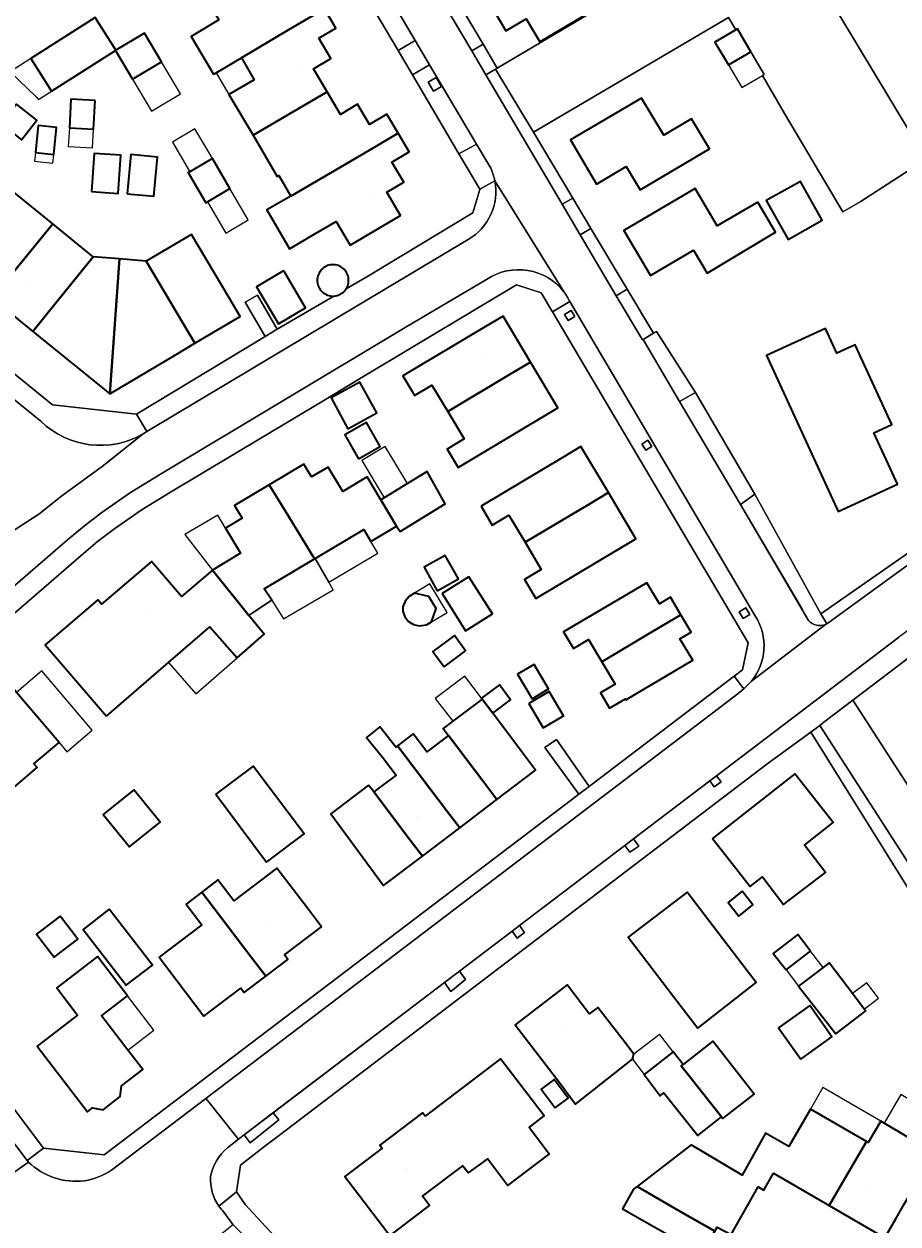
# Model space of a CAD drawing. Header units: metres. Extents: x 200176 to 205485, y 394066 to 399855.
# Tile 133 of 230: x 203538 to 203639, y 397060 to 397198. Entities that reach past the tile are written whole.
import ezdxf
from ezdxf.enums import TextEntityAlignment as Align

# ---------------------------------------------------------------- set-up
doc = ezdxf.new("R2010")
doc.units = ezdxf.units.M
for name, color, linetype, lineweight in [('B-WE-GR-GRAS-GV', 60, 'Continuous', 13), ('B-WE-IE-MEUBILAIR_WEGMEUBILAIR-GV', 7, 'Continuous', 18), ('B-WE-IE-TERREINAFSCHEIDING_KUNSTMATIG_HEKWERK-G', 20, 'IE-TERREINAFSCHEIDING-KUNSTMATIG', 18), ('B-WE-OG-BEBOUWING-GV', 7, 'Continuous', 35), ('B-WE-OG-BEBOUWING-T18', 10, 'Continuous', 18), ('B-WE-OG-BEBOUWING_LUIFEL-GV', 7, 'Continuous', 18), ('B-WE-OG-TERREIN_ERF-GV', 7, 'Continuous', 18), ('B-WE-OG-TERREIN_ONBEGROEID-GV', 7, 'Continuous', 18), ('B-WE-OG-WEG-GV', 7, 'Continuous', 18), ('B-WE-VH-GOOT-G', 170, 'Continuous', 18), ('B-WE-VH-VERHARDING_ASFALT-GV', 252, 'Continuous', 18), ('B-WE-VH-VERHARDING_BETONSTRAATSTEEN-GV', 252, 'Continuous', 18), ('B-WE-VH-VERHARDING_FUNDERING_ZAND-GV', 7, 'Continuous', 18), ('B-WE-VH-VERHARDING_HALFVERHARDING_GRIND-GV', 252, 'Continuous', 18), ('B-WE-VH-VERHARDING_TEGEL-GV', 252, 'Continuous', 18)]:
    doc.layers.add(name, color=color, linetype=linetype, lineweight=lineweight)
doc.styles.add('NLCS-ISO-M20-T18', font='NLCS-ISO.ttf', dxfattribs={"height": 0.036})
doc.linetypes.add('IE-TERREINAFSCHEIDING-KUNSTMATIG', pattern='A,4,[82,NLCS.shx,S=0.75,R=90,X=0,Y=0],4,-2', length=10)

msp = doc.modelspace()

# ---------------------------------------------------------------- linework, layer by layer
at = {"layer": 'B-WE-GR-GRAS-GV', "flags": 128}
for points in [[(203615.021, 397206.317), (203592.644, 397193.072), (203592.461, 397192.952), (203596.821, 397185.689), (203619.237, 397198.889), (203620.079, 397197.45), (203620.261, 397197.558), (203621.803, 397194.949), (203623.345, 397192.341), (203623.141, 397192.22), (203625.69, 397187.865), (203632.37, 397176.558), (203634.38, 397177.694), (203641.954, 397182.594), (203603.849, 397245.92)], [(203603.849, 397245.92), (203641.954, 397182.594), (203646.448, 397186.924), (203649.502, 397187.163), (203655.496, 397190.899), (203655.727, 397190.572), (203667.977, 397173.451), (203670.955, 397175.013), (203698.543, 397189.486), (203705.236, 397193.402), (203704.732, 397194.212), (203703.76, 397195.774), (203692.699, 397213.555)]]:
    msp.add_lwpolyline(points, dxfattribs=at)
at = {"layer": 'B-WE-IE-MEUBILAIR_WEGMEUBILAIR-GV', "flags": 128}
for points in [[(203586.27, 397190.962), (203585.657, 397192), (203584.733, 397191.454), (203585.346, 397190.416)], [(203601.592, 397164.509), (203601.152, 397165.227), (203600.382, 397164.764), (203600.818, 397164.053)], [(203609.951, 397150.301), (203609.271, 397149.847), (203609.725, 397149.151), (203610.41, 397149.597)], [(203620.47, 397130.584), (203620.922, 397129.816), (203621.692, 397130.274), (203621.224, 397131.034)], [(203617.089, 397111.155), (203617.585, 397110.479), (203618.383, 397111.062), (203617.858, 397111.739)], [(203607.325, 397103.739), (203607.888, 397102.972), (203608.95, 397103.674), (203608.339, 397104.51)], [(203595.225, 397094.549), (203594.361, 397093.893), (203594.948, 397093.1), (203595.785, 397093.739)], [(203588.316, 397089.302), (203586.594, 397087.994), (203587.319, 397086.986), (203589.03, 397088.362)], [(203566.894, 397073.031), (203563.579, 397070.516), (203564.272, 397069.585), (203567.566, 397072.207)]]:
    msp.add_lwpolyline(points, close=True, dxfattribs=at)
at = {"layer": 'B-WE-IE-TERREINAFSCHEIDING_KUNSTMATIG_HEKWERK-G', "flags": 128}
msp.add_lwpolyline([(203623.141, 397192.22), (203625.69, 397187.865)], dxfattribs=at)
at = {"layer": 'B-WE-OG-BEBOUWING-GV', "flags": 128}
for points in [[(203598.933, 397207.198), (203590.728, 397202.326), (203593.656, 397197.363), (203595.982, 397198.735), (203597.551, 397196.075), (203609.52, 397203.191), (203607.548, 397206.556), (203604.701, 397204.883), (203601.399, 397202.942)], [(203563.255, 397194.237), (203568.683, 397197.445), (203572.811, 397199.886), (203571.565, 397201.989), (203569.586, 397200.817), (203568.211, 397203.113), (203566.255, 397201.942), (203564.665, 397204.643), (203564.473, 397204.53), (203559.263, 397201.464), (203559.062, 397201.346), (203560.683, 397198.591), (203557.495, 397196.707), (203560.068, 397192.353), (203560.364, 397192.528)], [(203572.938, 397190.213), (203573.126, 397190.322), (203571.564, 397192.977), (203573.54, 397194.154), (203572.149, 397196.49), (203574.128, 397197.662), (203572.811, 397199.886), (203568.683, 397197.445), (203563.255, 397194.237), (203564.724, 397191.731), (203561.83, 397190.048), (203564.596, 397185.369)], [(203548.64, 397195.43), (203546.466, 397198.858), (203539.049, 397194.152), (203541.427, 397190.404), (203548.776, 397195.067), (203548.844, 397195.108)], [(203550.734, 397191.792), (203554.08, 397193.792), (203552.123, 397197.066), (203548.844, 397195.108), (203548.776, 397195.067)], [(203620.079, 397197.45), (203617.683, 397196.034), (203619.224, 397193.425), (203621.803, 397194.949), (203620.261, 397197.558)], [(203573.126, 397190.322), (203572.938, 397190.213), (203564.596, 397185.369), (203567.383, 397180.6), (203567.57, 397180.709), (203568.925, 397178.353), (203577.124, 397183.145), (203581.268, 397185.568), (203579.972, 397187.757), (203577.993, 397186.585), (203576.618, 397188.904), (203574.648, 397187.736)], [(203535.662, 397186.68), (203538.011, 397184.829), (203539.773, 397187.064), (203537.424, 397188.916)], [(203546.448, 397189.348), (203543.675, 397189.505), (203543.489, 397186.205), (203546.262, 397186.048)], [(203604.069, 397179.724), (203607.493, 397181.757), (203609.086, 397179.073), (203617.041, 397183.795), (203614.967, 397187.246), (203611.793, 397185.339), (203609.221, 397189.617), (203601.07, 397184.807)], [(203541.689, 397183.153), (203542.004, 397186.246), (203539.911, 397186.459), (203539.596, 397183.366)], [(203581.268, 397185.568), (203577.124, 397183.145), (203568.925, 397178.353), (203566.171, 397176.769), (203568.78, 397172.305), (203571.693, 397174.008), (203574.156, 397175.448), (203575.768, 397172.718), (203581.533, 397176.121), (203579.957, 397178.791), (203581.911, 397179.966), (203580.549, 397182.268), (203582.528, 397183.44)], [(203546.031, 397178.871), (203549.084, 397178.658), (203549.395, 397183.044), (203546.342, 397183.257)], [(203550.13, 397178.62), (203553.194, 397178.338), (203553.61, 397182.847), (203550.546, 397183.129)], [(203559.36, 397177.707), (203561.938, 397179.216), (203559.922, 397182.661), (203557.338, 397181.161), (203557.154, 397181.053), (203559.163, 397177.593)], [(203615.225, 397172.154), (203616.784, 397169.517), (203624.643, 397174.198), (203622.601, 397177.677), (203617.944, 397174.943), (203615.423, 397179.238), (203607.192, 397174.406), (203610.258, 397169.218)], [(203623.579, 397177.85), (203626.09, 397173.379), (203630.01, 397175.581), (203627.499, 397180.052)], [(203536.929, 397178.955), (203531.539, 397172.306), (203529.964, 397170.363), (203534.625, 397166.585), (203536.2, 397168.527), (203541.584, 397175.168)], [(203539.286, 397162.806), (203540.861, 397164.749), (203546.238, 397171.382), (203541.584, 397175.168), (203536.2, 397168.527), (203534.625, 397166.585)], [(203561.838, 397166.673), (203557.529, 397173.945), (203552.307, 397170.899), (203557.91, 397161.44), (203563.112, 397164.522)], [(203549.273, 397171.141), (203546.238, 397171.382), (203540.861, 397164.749), (203539.286, 397162.806), (203548.124, 397155.642)], [(203557.91, 397161.44), (203552.307, 397170.899), (203549.273, 397171.141), (203548.124, 397155.642), (203555.771, 397160.173)], [(203568.278, 397169.495), (203568.106, 397169.786), (203564.99, 397167.945), (203567.509, 397163.683), (203570.625, 397165.524)], [(203573.89, 397166.874), (203573.938, 397166.876), (203574.094, 397166.896), (203574.248, 397166.93), (203574.398, 397166.977), (203574.543, 397167.038), (203574.683, 397167.11), (203574.816, 397167.195), (203574.94, 397167.291), (203575.056, 397167.397), (203575.163, 397167.513), (203575.259, 397167.638), (203575.297, 397167.698), (203575.343, 397167.771), (203575.416, 397167.91), (203575.476, 397168.056), (203575.523, 397168.206), (203575.557, 397168.36), (203575.578, 397168.516), (203575.585, 397168.673), (203575.578, 397168.83), (203575.557, 397168.986), (203575.523, 397169.14), (203575.476, 397169.29), (203575.416, 397169.435), (203575.343, 397169.575), (203575.259, 397169.708), (203575.163, 397169.833), (203575.056, 397169.949), (203574.94, 397170.055), (203574.816, 397170.151), (203574.683, 397170.235), (203574.543, 397170.308), (203574.398, 397170.368), (203574.248, 397170.416), (203574.094, 397170.45), (203573.938, 397170.47), (203573.781, 397170.477), (203573.623, 397170.47), (203573.467, 397170.45), (203573.314, 397170.416), (203573.164, 397170.368), (203573.018, 397170.308), (203572.879, 397170.235), (203572.746, 397170.151), (203572.621, 397170.055), (203572.505, 397169.949), (203572.399, 397169.833), (203572.303, 397169.708), (203572.218, 397169.575), (203572.145, 397169.435), (203572.085, 397169.29), (203572.038, 397169.14), (203572.004, 397168.986), (203571.983, 397168.83), (203571.976, 397168.673), (203571.983, 397168.516), (203572.004, 397168.36), (203572.038, 397168.206), (203572.085, 397168.056), (203572.145, 397167.91), (203572.218, 397167.771), (203572.303, 397167.638), (203572.399, 397167.513), (203572.505, 397167.397), (203572.621, 397167.291), (203572.746, 397167.195), (203572.879, 397167.11), (203573.018, 397167.038), (203573.164, 397166.977), (203573.314, 397166.93), (203573.467, 397166.896), (203573.623, 397166.876), (203573.781, 397166.869)], [(203594.34, 397158.011), (203596.487, 397159.291), (203593.339, 397164.571), (203591.192, 397163.291), (203581.824, 397157.707), (203582.845, 397155.987), (203583.158, 397155.457), (203585.149, 397156.648), (203586.974, 397153.618)], [(203637.605, 397147.519), (203635.94, 397151.139), (203638.023, 397152.103), (203633.79, 397161.264), (203631.692, 397160.303), (203630.38, 397163.143), (203623.595, 397160.028), (203631.822, 397142.108), (203638.649, 397145.247)], [(203596.487, 397159.291), (203594.34, 397158.011), (203586.974, 397153.618), (203588.869, 397150.473), (203586.889, 397149.276), (203588.158, 397147.165), (203599.636, 397154.011)], [(203573.563, 397155.166), (203575.5, 397151.632), (203578.821, 397153.452), (203576.884, 397156.986)], [(203576.725, 397148.175), (203579.196, 397149.57), (203577.636, 397152.333), (203575.164, 397150.938)], [(203590.801, 397142.732), (203592.093, 397140.554), (203594.008, 397141.694), (203595.859, 397138.577), (203603.285, 397143.006), (203605.432, 397144.287), (203602.277, 397149.576), (203600.13, 397148.295)], [(203571.322, 397146.092), (203570.442, 397147.569), (203566.469, 397145.198), (203568.669, 397141.599), (203571.676, 397136.679), (203571.747, 397136.721), (203577.344, 397140.032), (203578.135, 397138.689), (203581.099, 397140.44), (203579.292, 397143.469), (203577.732, 397146.085), (203574.907, 397144.399), (203573.22, 397147.224)], [(203581.099, 397140.44), (203581.503, 397139.809), (203586.68, 397142.995), (203584.603, 397146.699), (203582.344, 397145.325), (203579.655, 397143.689), (203579.292, 397143.469)], [(203566.469, 397145.198), (203562.471, 397142.813), (203563.35, 397141.338), (203561.453, 397140.206), (203563.168, 397137.332), (203559.928, 397135.383), (203564.132, 397130.188), (203566.745, 397131.935), (203565.876, 397133.248), (203571.676, 397136.679), (203568.669, 397141.599)], [(203597.092, 397132.141), (203608.587, 397138.997), (203605.432, 397144.287), (203603.285, 397143.006), (203595.859, 397138.577), (203597.72, 397135.442), (203595.806, 397134.306)], [(203547.743, 397118.587), (203554.878, 397124.76), (203559.641, 397128.882), (203562.77, 397125.312), (203565.875, 397128.034), (203564.132, 397130.188), (203559.928, 397135.383), (203556.368, 397132.346), (203552.92, 397136.387), (203547.175, 397131.485), (203546.763, 397131.968), (203540.722, 397126.813)], [(203585.771, 397133.013), (203588.192, 397134.379), (203586.672, 397137.071), (203584.251, 397135.705)], [(203586.337, 397132.68), (203589.031, 397128.42), (203592.101, 397130.361), (203589.407, 397134.621)], [(203610.33, 397128.219), (203613.769, 397130.261), (203612.581, 397132.262), (203611.291, 397131.496), (203609.841, 397133.94), (203607.69, 397132.664), (203600.29, 397128.274), (203601.412, 397126.394), (203603.138, 397127.42), (203604.672, 397124.86)], [(203583.143, 397132.733), (203582.541, 397132.369), (203582.086, 397131.832), (203581.826, 397131.177), (203581.801, 397130.657), (203582.026, 397130.015), (203582.451, 397129.483), (203583.027, 397129.121), (203583.691, 397128.969), (203584.53, 397129.1), (203585.117, 397129.445), (203585.64, 397130.963), (203584.796, 397132.369)], [(203604.672, 397124.86), (203606.209, 397122.294), (203604.514, 397121.295), (203605.57, 397119.51), (203607.387, 397120.584), (203607.443, 397120.489), (203615.122, 397125.054), (203613.662, 397127.503), (203614.952, 397128.269), (203613.769, 397130.261), (203610.33, 397128.219)], [(203586.555, 397124.29), (203589.025, 397126.103), (203587.733, 397127.862), (203585.264, 397126.048)], [(203595.005, 397123.42), (203596.67, 397120.607), (203598.56, 397121.725), (203596.894, 397124.539)], [(203533.7, 397107.522), (203539.778, 397112.696), (203539.416, 397113.12), (203542.315, 397115.586), (203537.419, 397121.322), (203537.095, 397121.702), (203534.214, 397119.243), (203532.58, 397117.848), (203531.645, 397118.943), (203527.193, 397115.141), (203528.817, 397113.24)], [(203592.139, 397118.953), (203594.197, 397120.494), (203592.909, 397122.214), (203590.851, 397120.672), (203590.925, 397120.575)], [(203596.298, 397120.059), (203597.945, 397117.276), (203600.258, 397118.645), (203598.611, 397121.427)], [(203592.629, 397109.02), (203597.061, 397112.381), (203595.562, 397114.382), (203592.139, 397118.953), (203590.925, 397120.575), (203587.543, 397118.01), (203586.441, 397117.174), (203587.055, 397116.364), (203591.118, 397111.011)], [(203588.346, 397105.772), (203586.835, 397107.764), (203581.201, 397115.193), (203581.066, 397115.091), (203581.005, 397115.045), (203579.155, 397117.368), (203577.653, 397116.163), (203579.489, 397113.896), (203581.047, 397111.837), (203578.477, 397109.891), (203582.553, 397104.516), (203584.063, 397102.524)], [(203591.118, 397111.011), (203587.055, 397116.364), (203584.583, 397114.489), (203583.01, 397116.565), (203582.708, 397116.336), (203581.201, 397115.193), (203586.835, 397107.764), (203588.346, 397105.772), (203592.629, 397109.02)], [(203560.307, 397109.624), (203566.151, 397101.828), (203570.473, 397105.07), (203564.629, 397112.866)], [(203617.41, 397104.539), (203618.953, 397102.572), (203621.739, 397099.02), (203623.144, 397100.127), (203625.549, 397096.959), (203630.377, 397100.625), (203627.972, 397103.792), (203631.255, 397106.368), (203626.85, 397111.982)], [(203550.445, 397103.638), (203553.913, 397106.435), (203550.915, 397110.152), (203547.392, 397107.31), (203550.39, 397103.594)], [(203577.873, 397110.688), (203573.521, 397107.391), (203579.596, 397099.136), (203584.063, 397102.524), (203582.553, 397104.516), (203578.477, 397109.891)], [(203558.727, 397098.38), (203564.157, 397091.226), (203566.061, 397088.717), (203568.612, 397090.649), (203568.22, 397091.167), (203572.477, 397094.413), (203570.97, 397096.389), (203567.342, 397101.146), (203562.39, 397097.387), (203560.57, 397099.78)], [(203564.157, 397091.226), (203558.727, 397098.38), (203556.92, 397097.008), (203558.727, 397094.633), (203553.812, 397090.905), (203558.931, 397084.136), (203563.206, 397087.37), (203563.598, 397086.852), (203566.061, 397088.717)], [(203609.232, 397091.217), (203612.902, 397086.392), (203615.707, 397082.772), (203622.429, 397087.985), (203621.761, 397088.846), (203617.048, 397095.025), (203614.505, 397098.368), (203607.719, 397093.207)], [(203620.818, 397098.482), (203619.199, 397097.195), (203620.433, 397095.643), (203622.052, 397096.93)], [(203548.079, 397096.434), (203545.062, 397094.102), (203550.027, 397087.679), (203553.044, 397090.011)], [(203542.423, 397095.606), (203539.731, 397093.54), (203541.755, 397090.902), (203544.447, 397092.968)], [(203625.848, 397089.445), (203628.677, 397091.604), (203627.222, 397093.51), (203624.717, 397091.598), (203624.375, 397091.336)], [(203550.207, 397080.239), (203547.192, 397084.19), (203550.188, 397086.461), (203546.742, 397091.005), (203542.046, 397087.402), (203544.439, 397084.232), (203539.801, 397080.674), (203545.571, 397073.151), (203546.142, 397073.589), (203547.392, 397073.392), (203549.334, 397074.897), (203549.471, 397076.127), (203551.919, 397077.995)], [(203633.477, 397086.726), (203630.786, 397090.252), (203630.105, 397089.733), (203627.295, 397087.588), (203631.561, 397082.111), (203635.001, 397084.729), (203634.829, 397084.955)], [(203607.268, 397081.181), (203604.227, 397085.15), (203603.243, 397084.396), (203600.688, 397087.729), (203594.715, 397083.151), (203596.236, 397081.167), (203599.811, 397076.504), (203601.657, 397074.018), (203608.195, 397079.198), (203608.35, 397079.769)], [(203627.532, 397079.203), (203631.126, 397081.76), (203628.577, 397085.342), (203624.984, 397082.785)], [(203614.009, 397078.597), (203613.795, 397078.43), (203618.433, 397072.579), (203618.594, 397072.372), (203622.185, 397075.171), (203617.433, 397081.266)], [(203613.795, 397078.43), (203614.009, 397078.597), (203612.882, 397080.044), (203609.534, 397077.434), (203611.38, 397074.975), (203611.798, 397075.326), (203615.705, 397070.411), (203618.433, 397072.579)], [(203584.383, 397072.632), (203584.075, 397073.036), (203579.184, 397069.306), (203579.429, 397068.984), (203575.13, 397065.709), (203580.589, 397058.589), (203580.903, 397058.835), (203580.65, 397059.173), (203584.877, 397062.39), (203584.077, 397063.449), (203588.714, 397066.953), (203589.377, 397066.145), (203591.586, 397067.75), (203593.885, 397064.676), (203598.624, 397068.296), (203596.324, 397071.36), (203598.058, 397072.682), (203593.053, 397079.244)], [(203599.302, 397073.589), (203600.804, 397074.705), (203599.205, 397076.859), (203597.702, 397075.743)], [(203624.396, 397066.086), (203630.805, 397062.376), (203632.069, 397064.551), (203635.086, 397069.744), (203628.665, 397073.46), (203626.166, 397069.144), (203623.496, 397070.696), (203620.794, 397065.877), (203614.928, 397069.335), (203608.742, 397064.577), (203613.674, 397061.711), (203617.671, 397059.437), (203617.919, 397059.901), (203619.529, 397059.039), (203622.627, 397064.531), (203623.285, 397064.151)], [(203632.069, 397064.551), (203630.805, 397062.376), (203637.202, 397058.673), (203638.454, 397060.837), (203639.442, 397062.544), (203642.48, 397067.791), (203642.879, 397068.48), (203640.047, 397070.13), (203637.131, 397071.829), (203636.728, 397072.064), (203635.303, 397069.619), (203635.086, 397069.744)], [(203612.204, 397059.09), (203616.275, 397056.829), (203617.671, 397059.437), (203613.674, 397061.711), (203608.742, 397064.577), (203608.303, 397064.24), (203607.04, 397061.985)]]:
    msp.add_lwpolyline(points, close=True, dxfattribs=at)
at = {"layer": 'B-WE-OG-BEBOUWING_LUIFEL-GV', "flags": 128}
for points in [[(203541.427, 397190.404), (203539.049, 397194.152), (203536.671, 397192.643), (203539.686, 397189.748), (203539.949, 397189.465)], [(203560.364, 397192.528), (203561.83, 397190.048), (203564.724, 397191.731), (203563.255, 397194.237)], [(203620.766, 397190.816), (203623.141, 397192.22), (203623.345, 397192.341), (203621.803, 397194.949), (203619.224, 397193.425)], [(203556.279, 397190.113), (203554.08, 397193.792), (203550.734, 397191.792), (203552.933, 397188.113)], [(203546.262, 397186.048), (203543.489, 397186.205), (203543.368, 397184.06), (203546.141, 397183.904)], [(203557.338, 397181.161), (203559.922, 397182.661), (203559.049, 397184.151), (203557.921, 397186.078), (203555.343, 397184.569)], [(203539.494, 397182.37), (203541.587, 397182.157), (203541.689, 397183.153), (203539.596, 397183.366)], [(203564.046, 397175.616), (203561.938, 397179.216), (203559.36, 397177.707), (203561.468, 397174.107)], [(203582.344, 397145.325), (203579.781, 397149.595), (203577.083, 397147.974), (203579.655, 397143.689)], [(203559.928, 397135.383), (203563.168, 397137.332), (203561.453, 397140.206), (203560.56, 397141.703), (203556.777, 397139.483)], [(203578.135, 397138.689), (203577.344, 397140.032), (203571.747, 397136.721), (203573.308, 397133.989), (203578.946, 397137.315)], [(203571.747, 397136.721), (203571.676, 397136.679), (203565.876, 397133.248), (203566.745, 397131.935), (203568.083, 397129.792), (203573.813, 397133.105), (203573.308, 397133.989)], [(203585.64, 397130.963), (203585.117, 397129.445), (203586.898, 397130.514), (203584.924, 397133.802), (203583.143, 397132.733), (203584.796, 397132.369)], [(203559.641, 397128.882), (203554.878, 397124.76), (203558.016, 397121.169), (203562.77, 397125.312)], [(203542.315, 397115.586), (203543.197, 397114.51), (203546.104, 397116.991), (203540.316, 397123.794), (203537.419, 397121.322)], [(203587.543, 397118.01), (203590.925, 397120.575), (203590.851, 397120.672), (203588.925, 397123.212), (203585.543, 397120.647)], [(203630.105, 397089.733), (203628.677, 397091.604), (203625.848, 397089.445), (203627.295, 397087.588)], [(203633.477, 397086.726), (203634.829, 397084.955), (203636.47, 397086.208), (203635.119, 397087.979)], [(203547.192, 397084.19), (203550.207, 397080.239), (203553.184, 397082.511), (203550.188, 397086.461)], [(203611.1, 397081.887), (203608.35, 397079.769), (203608.195, 397079.198), (203609.534, 397077.434), (203612.882, 397080.044), (203611.315, 397082.053)], [(203636.728, 397072.064), (203630.095, 397075.93), (203628.665, 397073.46), (203635.086, 397069.744), (203635.303, 397069.619)], [(203637.131, 397071.829), (203640.047, 397070.13), (203641.969, 397073.429), (203639.053, 397075.128)]]:
    msp.add_lwpolyline(points, close=True, dxfattribs=at)
at = {"layer": 'B-WE-OG-TERREIN_ERF-GV', "flags": 128}
for points in [[(203524.295, 397168.384), (203541.57, 397154.372), (203551.196, 397153.289), (203565.98, 397162.239), (203563.684, 397166.157), (203565.095, 397166.985), (203567.391, 397163.067), (203573.89, 397166.874), (203573.781, 397166.869), (203573.623, 397166.876), (203573.467, 397166.896), (203573.314, 397166.93), (203573.164, 397166.977), (203573.018, 397167.038), (203572.879, 397167.11), (203572.746, 397167.195), (203572.621, 397167.291), (203572.505, 397167.397), (203572.399, 397167.513), (203572.303, 397167.638), (203572.218, 397167.771), (203572.145, 397167.91), (203572.085, 397168.056), (203572.038, 397168.206), (203572.004, 397168.36), (203571.983, 397168.516), (203571.976, 397168.673), (203571.983, 397168.83), (203572.004, 397168.986), (203572.038, 397169.14), (203572.085, 397169.29), (203572.145, 397169.435), (203572.218, 397169.575), (203572.303, 397169.708), (203572.399, 397169.833), (203572.505, 397169.949), (203572.621, 397170.055), (203572.746, 397170.151), (203572.879, 397170.235), (203573.018, 397170.308), (203573.164, 397170.368), (203573.314, 397170.416), (203573.467, 397170.45), (203573.623, 397170.47), (203573.781, 397170.477), (203573.938, 397170.47), (203574.094, 397170.45), (203574.248, 397170.416), (203574.398, 397170.368), (203574.543, 397170.308), (203574.683, 397170.235), (203574.816, 397170.151), (203574.94, 397170.055), (203575.056, 397169.949), (203575.163, 397169.833), (203575.259, 397169.708), (203575.343, 397169.575), (203575.416, 397169.435), (203575.476, 397169.29), (203575.523, 397169.14), (203575.557, 397168.986), (203575.578, 397168.83), (203575.585, 397168.673), (203575.578, 397168.516), (203575.557, 397168.36), (203575.523, 397168.206), (203575.476, 397168.056), (203575.416, 397167.91), (203575.343, 397167.771), (203575.297, 397167.698), (203577.677, 397169.092), (203589.874, 397176.435), (203590.677, 397179.121), (203590.659, 397179.152), (203589.934, 397180.381), (203588.266, 397183.211), (203582.921, 397192.279), (203581.272, 397195.076), (203574.361, 397206.801)], [(203586.531, 397203.435), (203591.028, 397195.811), (203592.644, 397193.072), (203615.021, 397206.317)], [(203572.811, 397199.886), (203574.128, 397197.662), (203572.149, 397196.49), (203573.54, 397194.154), (203571.564, 397192.977), (203573.126, 397190.322), (203574.648, 397187.736), (203576.618, 397188.904), (203577.993, 397186.585), (203579.972, 397187.757), (203581.268, 397185.568), (203582.528, 397183.44), (203580.549, 397182.268), (203581.911, 397179.966), (203579.957, 397178.791), (203581.533, 397176.121), (203575.768, 397172.718), (203574.156, 397175.448), (203571.693, 397174.008), (203568.78, 397172.305), (203566.171, 397176.769), (203568.925, 397178.353), (203567.57, 397180.709), (203567.383, 397180.6), (203564.596, 397185.369), (203561.83, 397190.048), (203564.724, 397191.731), (203563.255, 397194.237), (203560.364, 397192.528), (203560.068, 397192.353), (203557.495, 397196.707), (203560.683, 397198.591)], [(203641.954, 397182.594), (203634.38, 397177.694), (203632.37, 397176.558), (203625.69, 397187.865), (203623.141, 397192.22), (203623.345, 397192.341), (203621.803, 397194.949), (203619.224, 397193.425), (203617.683, 397196.034), (203620.079, 397197.45), (203619.237, 397198.889), (203596.821, 397185.689), (203601.338, 397178.13), (203603.429, 397174.629), (203607.6, 397167.648), (203610.621, 397162.604), (203610.967, 397162.811), (203615.457, 397155.788), (203622.28, 397144.101), (203629.847, 397130.364), (203647.29, 397142.485)], [(203536.929, 397073.744), (203540.516, 397068.987), (203547.487, 397068.186), (203601.183, 397108.989), (203602.024, 397109.628), (203598.133, 397115.016), (203599.478, 397115.907), (203603.217, 397110.534), (203603.42, 397110.688), (203619.894, 397123.207), (203620.849, 397123.932), (203621.483, 397127.015), (203599.019, 397165.056), (203597.728, 397167.242), (203594.89, 397168.156), (203590.591, 397165.604), (203590.017, 397165.26), (203576.849, 397157.358), (203572.722, 397154.882), (203555.13, 397144.325), (203551.862, 397142.34), (203548.721, 397140.161), (203546.743, 397138.661), (203544.838, 397137.069), (203532.818, 397126.7)], [(203696.01, 397164.189), (203675.602, 397150.298), (203670.372, 397146.738), (203670.086, 397147.132), (203667.94, 397145.612), (203647.214, 397130.822), (203633.507, 397120.443), (203647.156, 397099.334)], [(203682.483, 397091.097), (203645.931, 397089.123), (203634.017, 397108.23), (203628.696, 397116.764), (203623.795, 397113.191), (203567.484, 397070.367), (203565.95, 397069.201), (203563.143, 397067.023), (203562.711, 397063.963), (203563.676, 397062.489), (203566.974, 397058.942)], [(203612.204, 397059.09), (203607.04, 397061.985), (203608.303, 397064.24), (203608.742, 397064.577), (203614.928, 397069.335), (203620.794, 397065.877), (203623.496, 397070.696), (203626.166, 397069.144), (203628.665, 397073.46), (203635.086, 397069.744), (203635.303, 397069.619), (203636.728, 397072.064), (203637.131, 397071.829), (203640.047, 397070.13), (203642.879, 397068.48), (203642.48, 397067.791), (203639.442, 397062.544), (203638.454, 397060.837), (203637.202, 397058.673), (203630.805, 397062.376), (203624.396, 397066.086), (203623.285, 397064.151), (203622.627, 397064.531), (203619.529, 397059.039)]]:
    msp.add_lwpolyline(points, dxfattribs=at)
for points in [[(203590.728, 397202.326), (203598.933, 397207.198), (203601.399, 397202.942), (203604.701, 397204.883), (203607.548, 397206.556), (203609.52, 397203.191), (203597.551, 397196.075), (203595.982, 397198.735), (203593.656, 397197.363)], [(203554.08, 397193.792), (203550.734, 397191.792), (203548.776, 397195.067), (203541.427, 397190.404), (203539.049, 397194.152), (203546.466, 397198.858), (203548.64, 397195.43), (203548.844, 397195.108), (203552.123, 397197.066)], [(203538.011, 397184.829), (203535.662, 397186.68), (203537.424, 397188.916), (203539.773, 397187.064)], [(203546.448, 397189.348), (203546.262, 397186.048), (203543.489, 397186.205), (203543.675, 397189.505)], [(203607.493, 397181.757), (203604.069, 397179.724), (203601.07, 397184.807), (203609.221, 397189.617), (203611.793, 397185.339), (203614.967, 397187.246), (203617.041, 397183.795), (203609.086, 397179.073)], [(203539.596, 397183.366), (203539.911, 397186.459), (203542.004, 397186.246), (203541.689, 397183.153)], [(203546.031, 397178.871), (203546.342, 397183.257), (203549.395, 397183.044), (203549.084, 397178.658)], [(203550.13, 397178.62), (203550.546, 397183.129), (203553.61, 397182.847), (203553.194, 397178.338)], [(203557.529, 397173.945), (203561.838, 397166.673), (203563.112, 397164.522), (203557.91, 397161.44), (203555.771, 397160.173), (203548.124, 397155.642), (203539.286, 397162.806), (203534.625, 397166.585), (203529.964, 397170.363), (203525.245, 397174.189), (203532.217, 397182.788), (203536.929, 397178.955), (203541.584, 397175.168), (203546.238, 397171.382), (203549.273, 397171.141), (203552.307, 397170.899)], [(203561.938, 397179.216), (203559.36, 397177.707), (203559.163, 397177.593), (203557.154, 397181.053), (203557.338, 397181.161), (203559.922, 397182.661)], [(203616.784, 397169.517), (203615.225, 397172.154), (203610.258, 397169.218), (203607.192, 397174.406), (203615.423, 397179.238), (203617.944, 397174.943), (203622.601, 397177.677), (203624.643, 397174.198)], [(203623.579, 397177.85), (203627.499, 397180.052), (203630.01, 397175.581), (203626.09, 397173.379)], [(203568.278, 397169.495), (203570.625, 397165.524), (203567.509, 397163.683), (203564.99, 397167.945), (203568.106, 397169.786)], [(203588.158, 397147.165), (203586.889, 397149.276), (203588.869, 397150.473), (203586.974, 397153.618), (203585.149, 397156.648), (203583.158, 397155.457), (203582.845, 397155.987), (203581.824, 397157.707), (203591.192, 397163.291), (203593.339, 397164.571), (203596.487, 397159.291), (203599.636, 397154.011)], [(203635.94, 397151.139), (203637.605, 397147.519), (203638.649, 397145.247), (203631.822, 397142.108), (203623.595, 397160.028), (203630.38, 397163.143), (203631.692, 397160.303), (203633.79, 397161.264), (203638.023, 397152.103)], [(203573.563, 397155.166), (203576.884, 397156.986), (203578.821, 397153.452), (203575.5, 397151.632)], [(203576.725, 397148.175), (203575.164, 397150.938), (203577.636, 397152.333), (203579.196, 397149.57)], [(203605.432, 397144.287), (203608.587, 397138.997), (203597.092, 397132.141), (203595.806, 397134.306), (203597.72, 397135.442), (203595.859, 397138.577), (203594.008, 397141.694), (203592.093, 397140.554), (203590.801, 397142.732), (203600.13, 397148.295), (203602.277, 397149.576)], [(203570.442, 397147.569), (203571.322, 397146.092), (203573.22, 397147.224), (203574.907, 397144.399), (203577.732, 397146.085), (203579.292, 397143.469), (203579.655, 397143.689), (203582.344, 397145.325), (203584.603, 397146.699), (203586.68, 397142.995), (203581.503, 397139.809), (203581.099, 397140.44), (203578.135, 397138.689), (203577.344, 397140.032), (203571.747, 397136.721), (203571.676, 397136.679), (203565.876, 397133.248), (203566.745, 397131.935), (203564.132, 397130.188), (203565.875, 397128.034), (203562.77, 397125.312), (203559.641, 397128.882), (203554.878, 397124.76), (203547.743, 397118.587), (203540.722, 397126.813), (203546.763, 397131.968), (203547.175, 397131.485), (203552.92, 397136.387), (203556.368, 397132.346), (203559.928, 397135.383), (203563.168, 397137.332), (203561.453, 397140.206), (203563.35, 397141.338), (203562.471, 397142.813), (203566.469, 397145.198)], [(203585.771, 397133.013), (203584.251, 397135.705), (203586.672, 397137.071), (203588.192, 397134.379)], [(203586.337, 397132.68), (203589.407, 397134.621), (203592.101, 397130.361), (203589.031, 397128.42)], [(203600.29, 397128.274), (203607.69, 397132.664), (203609.841, 397133.94), (203611.291, 397131.496), (203612.581, 397132.262), (203613.769, 397130.261), (203614.952, 397128.269), (203613.662, 397127.503), (203615.122, 397125.054), (203607.443, 397120.489), (203607.387, 397120.584), (203605.57, 397119.51), (203604.514, 397121.295), (203606.209, 397122.294), (203604.672, 397124.86), (203603.138, 397127.42), (203601.412, 397126.394)], [(203583.691, 397128.969), (203583.027, 397129.121), (203582.451, 397129.483), (203582.026, 397130.015), (203581.801, 397130.657), (203581.826, 397131.177), (203582.086, 397131.832), (203582.541, 397132.369), (203583.143, 397132.733), (203584.796, 397132.369), (203585.64, 397130.963), (203585.117, 397129.445), (203584.53, 397129.1)], [(203586.555, 397124.29), (203585.264, 397126.048), (203587.733, 397127.862), (203589.025, 397126.103)], [(203595.005, 397123.42), (203596.894, 397124.539), (203598.56, 397121.725), (203596.67, 397120.607)], [(203542.315, 397115.586), (203539.416, 397113.12), (203539.778, 397112.696), (203533.7, 397107.522), (203528.817, 397113.24), (203527.193, 397115.141), (203531.645, 397118.943), (203532.58, 397117.848), (203534.214, 397119.243), (203537.095, 397121.702), (203537.419, 397121.322)], [(203597.061, 397112.381), (203592.629, 397109.02), (203588.346, 397105.772), (203584.063, 397102.524), (203579.596, 397099.136), (203573.521, 397107.391), (203577.873, 397110.688), (203578.477, 397109.891), (203581.047, 397111.837), (203579.489, 397113.896), (203577.653, 397116.163), (203579.155, 397117.368), (203581.005, 397115.045), (203581.066, 397115.091), (203581.201, 397115.193), (203582.708, 397116.336), (203583.01, 397116.565), (203584.583, 397114.489), (203587.055, 397116.364), (203586.441, 397117.174), (203587.543, 397118.01), (203590.925, 397120.575), (203590.851, 397120.672), (203592.909, 397122.214), (203594.197, 397120.494), (203592.139, 397118.953), (203595.562, 397114.382)], [(203596.298, 397120.059), (203598.611, 397121.427), (203600.258, 397118.645), (203597.945, 397117.276)], [(203560.307, 397109.624), (203564.629, 397112.866), (203570.473, 397105.07), (203566.151, 397101.828)], [(203618.953, 397102.572), (203617.41, 397104.539), (203626.85, 397111.982), (203631.255, 397106.368), (203627.972, 397103.792), (203630.377, 397100.625), (203625.549, 397096.959), (203623.144, 397100.127), (203621.739, 397099.02)], [(203550.445, 397103.638), (203550.39, 397103.594), (203547.392, 397107.31), (203550.915, 397110.152), (203553.913, 397106.435)], [(203566.061, 397088.717), (203563.598, 397086.852), (203563.206, 397087.37), (203558.931, 397084.136), (203553.812, 397090.905), (203558.727, 397094.633), (203556.92, 397097.008), (203558.727, 397098.38), (203560.57, 397099.78), (203562.39, 397097.387), (203567.342, 397101.146), (203570.97, 397096.389), (203572.477, 397094.413), (203568.22, 397091.167), (203568.612, 397090.649)], [(203609.232, 397091.217), (203607.719, 397093.207), (203614.505, 397098.368), (203617.048, 397095.025), (203621.761, 397088.846), (203622.429, 397087.985), (203615.707, 397082.772), (203612.902, 397086.392)], [(203620.818, 397098.482), (203622.052, 397096.93), (203620.433, 397095.643), (203619.199, 397097.195)], [(203548.079, 397096.434), (203553.044, 397090.011), (203550.027, 397087.679), (203545.062, 397094.102)], [(203542.423, 397095.606), (203544.447, 397092.968), (203541.755, 397090.902), (203539.731, 397093.54)], [(203628.677, 397091.604), (203625.848, 397089.445), (203624.375, 397091.336), (203624.717, 397091.598), (203627.222, 397093.51)], [(203547.192, 397084.19), (203550.207, 397080.239), (203551.919, 397077.995), (203549.471, 397076.127), (203549.334, 397074.897), (203547.392, 397073.392), (203546.142, 397073.589), (203545.571, 397073.151), (203539.801, 397080.674), (203544.439, 397084.232), (203542.046, 397087.402), (203546.742, 397091.005), (203550.188, 397086.461)], [(203630.105, 397089.733), (203630.786, 397090.252), (203633.477, 397086.726), (203634.829, 397084.955), (203635.001, 397084.729), (203631.561, 397082.111), (203627.295, 397087.588)], [(203596.236, 397081.167), (203594.715, 397083.151), (203600.688, 397087.729), (203603.243, 397084.396), (203604.227, 397085.15), (203607.268, 397081.181), (203608.35, 397079.769), (203608.195, 397079.198), (203601.657, 397074.018), (203599.811, 397076.504)], [(203627.532, 397079.203), (203624.984, 397082.785), (203628.577, 397085.342), (203631.126, 397081.76)], [(203611.38, 397074.975), (203609.534, 397077.434), (203612.882, 397080.044), (203614.009, 397078.597), (203617.433, 397081.266), (203622.185, 397075.171), (203618.594, 397072.372), (203618.433, 397072.579), (203615.705, 397070.411), (203611.798, 397075.326)], [(203575.13, 397065.709), (203579.429, 397068.984), (203579.184, 397069.306), (203584.075, 397073.036), (203584.383, 397072.632), (203593.053, 397079.244), (203598.058, 397072.682), (203596.324, 397071.36), (203598.624, 397068.296), (203593.885, 397064.676), (203591.586, 397067.75), (203589.377, 397066.145), (203588.714, 397066.953), (203584.077, 397063.449), (203584.877, 397062.39), (203580.65, 397059.173), (203580.903, 397058.835), (203580.589, 397058.589)], [(203599.302, 397073.589), (203597.702, 397075.743), (203599.205, 397076.859), (203600.804, 397074.705)]]:
    msp.add_lwpolyline(points, close=True, dxfattribs=at)
at = {"layer": 'B-WE-OG-TERREIN_ONBEGROEID-GV', "flags": 128}
for points in [[(203601.592, 397164.509), (203601.152, 397165.227), (203600.382, 397164.764), (203600.818, 397164.053)], [(203609.951, 397150.301), (203609.271, 397149.847), (203609.725, 397149.151), (203610.41, 397149.597)], [(203620.47, 397130.584), (203620.922, 397129.816), (203621.692, 397130.274), (203621.224, 397131.034)]]:
    msp.add_lwpolyline(points, close=True, dxfattribs=at)
at = {"layer": 'B-WE-OG-WEG-GV', "flags": 128}
msp.add_lwpolyline([(203613.62, 397154.767), (203615.457, 397155.788), (203610.967, 397162.811), (203610.621, 397162.604), (203609.419, 397161.884)], close=True, dxfattribs=at)
at = {"layer": 'B-WE-VH-GOOT-G', "flags": 128}
for points in [[(203583.239, 397196.238), (203576.359, 397207.88)], [(203591.028, 397195.811), (203586.531, 397203.435)], [(203591.028, 397195.811), (203586.531, 397203.435)], [(203584.892, 397193.441), (203583.239, 397196.238)], [(203584.892, 397193.441), (203583.239, 397196.238)], [(203592.644, 397193.072), (203591.028, 397195.811)], [(203590.271, 397184.337), (203584.892, 397193.441)], [(203590.271, 397184.337), (203584.892, 397193.441)], [(203592.461, 397192.952), (203592.644, 397193.072)], [(203596.821, 397185.689), (203592.461, 397192.952)], [(203601.338, 397178.13), (203596.821, 397185.689)], [(203601.338, 397178.13), (203596.821, 397185.689)], [(203591.918, 397181.551), (203590.271, 397184.337)], [(203591.918, 397181.551), (203590.271, 397184.337)], [(203603.429, 397174.629), (203601.338, 397178.13)], [(203603.429, 397174.629), (203601.338, 397178.13)], [(203607.6, 397167.648), (203603.429, 397174.629)], [(203607.6, 397167.648), (203603.429, 397174.629)], [(203552.388, 397151.293), (203589.322, 397173.353)], [(203552.388, 397151.293), (203589.322, 397173.353)], [(203540.212, 397152.481), (203520.938, 397168.085)], [(203553.979, 397146.397), (203582.285, 397163.356), (203591.445, 397168.789)], [(203607.6, 397167.648), (203610.621, 397162.604)], [(203607.6, 397167.648), (203610.621, 397162.604)], [(203622.335, 397130.068), (203601.018, 397166.236)], [(203622.335, 397130.068), (203601.018, 397166.236)], [(203609.419, 397161.884), (203613.62, 397154.767)], [(203678.025, 397155.732), (203676.681, 397154.782), (203675.777, 397154.142), (203666.521, 397147.596), (203651.76, 397137.063), (203650.427, 397136.112), (203645.797, 397132.808), (203640.492, 397128.917), (203639.976, 397128.538), (203638.782, 397127.631), (203617.858, 397111.739), (203617.089, 397111.155), (203608.339, 397104.51), (203607.325, 397103.739), (203595.225, 397094.549), (203594.361, 397093.893), (203565.725, 397072.143), (203564.543, 397071.246), (203562.912, 397070.007)], [(203613.62, 397154.767), (203620.608, 397142.928)], [(203613.62, 397154.767), (203620.608, 397142.928)], [(203551.974, 397151.046), (203552.388, 397151.293)], [(203661.231, 397151.181), (203639.496, 397135.733), (203631.061, 397129.589)], [(203553.979, 397146.397), (203550.537, 397144.306), (203547.23, 397142.007)], [(203553.979, 397146.397), (203550.537, 397144.306), (203547.23, 397142.007)], [(203531.308, 397128.51), (203543.281, 397138.855), (203545.22, 397140.478), (203547.23, 397142.007)], [(203620.608, 397142.928), (203627.707, 397130.901)], [(203620.608, 397142.928), (203628.431, 397129.594)], [(203621.874, 397122.625), (203621.005, 397121.745)], [(203621.874, 397122.625), (203621.005, 397121.745)], [(203621.005, 397121.745), (203620.018, 397120.948), (203559.965, 397075.275), (203559.193, 397074.69)], [(203621.005, 397121.745), (203620.018, 397120.948), (203559.965, 397075.275), (203559.193, 397074.69)], [(203682.525, 397092.987), (203646.852, 397090.956), (203629.717, 397117.538)], [(203538.641, 397067.568), (203512.2, 397102.497)], [(203559.193, 397074.69), (203548.323, 397066.454)], [(203559.193, 397074.69), (203548.323, 397066.454)], [(203562.912, 397070.007), (203561.673, 397069.014)], [(203538.785, 397067.378), (203538.641, 397067.568)], [(203561.229, 397061.632), (203562.285, 397060.211)]]:
    msp.add_lwpolyline(points, dxfattribs=at)
at = {"layer": 'B-WE-VH-GOOT-G'}
for points in [[(203589.322, 397173.353, 0.3182253), (203592.377, 397180.105)], [(203600.34, 397167.325, 0.3952924), (203591.445, 397168.789)], [(203600.34, 397167.325, 0.3952924), (203591.445, 397168.789)], [(203540.212, 397152.481, 0.3350537), (203551.974, 397151.046)], [(203621.874, 397122.625, 0.3231227), (203622.335, 397130.068)], [(203621.874, 397122.625, 0.3231227), (203622.335, 397130.068)], [(203559.729, 397065.679, -0.1797389), (203561.673, 397069.014)], [(203538.785, 397067.378, 0.2263107), (203545.233, 397065.225)], [(203545.233, 397065.225, 0.1174338), (203548.323, 397066.454)], [(203545.233, 397065.225, 0.1174338), (203548.323, 397066.454)], [(203560.669, 397062.314, -0.1677193), (203559.729, 397065.679)], [(203560.669, 397062.314, -0.1677193), (203559.729, 397065.679)], [(203561.229, 397061.632, -0.0414685), (203560.669, 397062.314)], [(203561.229, 397061.632, -0.0414685), (203560.669, 397062.314)]]:
    msp.add_lwpolyline(points, format="xyb", dxfattribs=at)
at = {"layer": 'B-WE-VH-VERHARDING_ASFALT-GV', "flags": 128}
for points in [[(203540.212, 397152.481), (203520.938, 397168.085), (203518.526, 397170.033), (203506.919, 397179.409), (203504.24, 397181.573), (203500.484, 397184.607), (203497.739, 397186.825), (203493.247, 397190.453)], [(203600.34, 397167.325), (203592.377, 397180.105)], [(203589.322, 397173.353), (203552.388, 397151.293), (203551.974, 397151.046), (203547.279, 397147.271), (203544.734, 397145.468), (203542.645, 397143.909), (203539.99, 397141.819), (203535.966, 397139.203), (203521.523, 397126.701), (203518.781, 397124.327), (203511.596, 397118.107), (203508.227, 397115.19), (203506.461, 397113.662)], [(203502.895, 397104.78), (203513.745, 397113.334), (203516.517, 397115.73), (203519.123, 397117.981), (203528.186, 397125.812), (203531.308, 397128.51), (203543.281, 397138.855), (203545.22, 397140.478), (203547.23, 397142.007), (203550.537, 397144.306), (203553.979, 397146.397), (203582.285, 397163.356), (203591.445, 397168.789)], [(203535.966, 397139.203), (203539.99, 397141.819), (203542.645, 397143.909), (203544.734, 397145.468), (203547.279, 397147.271), (203551.974, 397151.046)], [(203535.206, 397064.836), (203538.299, 397067.033), (203538.785, 397067.378), (203538.641, 397067.568), (203512.2, 397102.497)]]:
    msp.add_lwpolyline(points, dxfattribs=at)
at = {"layer": 'B-WE-VH-VERHARDING_ASFALT-GV'}
for points in [[(203592.377, 397180.105, -0.3182253), (203589.322, 397173.353)], [(203591.445, 397168.789, -0.3952924), (203600.34, 397167.325)], [(203551.974, 397151.046, -0.3350537), (203540.212, 397152.481)]]:
    msp.add_lwpolyline(points, format="xyb", dxfattribs=at)
at = {"layer": 'B-WE-VH-VERHARDING_BETONSTRAATSTEEN-GV', "flags": 128}
for points in [[(203558.681, 397229.496), (203561.813, 397226.416), (203562.754, 397225.492), (203565.135, 397222.822), (203566.836, 397220.915), (203570.722, 397215.914), (203570.791, 397215.825), (203574.062, 397211.616), (203574.239, 397211.388), (203574.513, 397210.938), (203575.908, 397208.643), (203576.359, 397207.88), (203583.239, 397196.238), (203584.892, 397193.441), (203590.271, 397184.337), (203591.918, 397181.551)], [(203628.431, 397129.594), (203620.608, 397142.928), (203613.62, 397154.767), (203609.419, 397161.884), (203609.337, 397161.835), (203606.343, 397166.906), (203602.208, 397173.908), (203600.136, 397177.416), (203591.354, 397192.287), (203589.726, 397195.042), (203585.226, 397202.664)], [(203591.918, 397181.551), (203590.271, 397184.337), (203588.266, 397183.211)], [(203588.266, 397183.211), (203589.934, 397180.381), (203590.659, 397179.152), (203592.377, 397180.105)], [(203592.377, 397180.105), (203590.659, 397179.152), (203590.677, 397179.121), (203589.874, 397176.435), (203577.677, 397169.092), (203575.297, 397167.698), (203575.259, 397167.638), (203575.163, 397167.513), (203575.056, 397167.397), (203574.94, 397167.291), (203574.816, 397167.195), (203574.683, 397167.11), (203574.543, 397167.038), (203574.398, 397166.977), (203574.248, 397166.93), (203574.094, 397166.896), (203573.938, 397166.876), (203573.89, 397166.874), (203567.391, 397163.067), (203565.98, 397162.239), (203551.196, 397153.289), (203552.388, 397151.293), (203589.322, 397173.353)], [(203592.377, 397180.105), (203600.34, 397167.325)], [(203551.974, 397151.046), (203552.388, 397151.293), (203551.196, 397153.289), (203541.57, 397154.372), (203524.295, 397168.384), (203522.507, 397169.828), (203520.938, 397168.085)], [(203520.938, 397168.085), (203540.212, 397152.481)], [(203591.445, 397168.789), (203582.285, 397163.356), (203553.979, 397146.397), (203550.537, 397144.306), (203547.23, 397142.007), (203545.22, 397140.478), (203543.281, 397138.855), (203531.308, 397128.51), (203532.818, 397126.7), (203544.838, 397137.069), (203546.743, 397138.661), (203548.721, 397140.161)], [(203548.721, 397140.161), (203551.862, 397142.34), (203555.13, 397144.325), (203572.722, 397154.882), (203576.849, 397157.358), (203590.017, 397165.26), (203590.591, 397165.604), (203594.89, 397168.156), (203597.728, 397167.242), (203599.019, 397165.056), (203601.018, 397166.236)], [(203622.335, 397130.068), (203601.018, 397166.236), (203599.019, 397165.056), (203621.483, 397127.015), (203620.849, 397123.932), (203619.894, 397123.207)], [(203601.018, 397166.236), (203622.335, 397130.068)], [(203639.496, 397135.733), (203631.061, 397129.589), (203630.542, 397129.231), (203630.378, 397129.118), (203621.874, 397122.625), (203621.005, 397121.745), (203620.018, 397120.948), (203559.965, 397075.275), (203559.193, 397074.69), (203559.566, 397074.22), (203562.539, 397070.477), (203562.912, 397070.007), (203563.579, 397070.516), (203566.894, 397073.031), (203586.594, 397087.994), (203588.316, 397089.302), (203594.361, 397093.893), (203595.225, 397094.549), (203607.325, 397103.739), (203608.339, 397104.51), (203617.089, 397111.155), (203617.858, 397111.739), (203638.782, 397127.631)], [(203567.484, 397070.367), (203623.795, 397113.191), (203628.696, 397116.764), (203629.717, 397117.538), (203630.2, 397117.896), (203633.507, 397120.443), (203647.214, 397130.822)], [(203621.874, 397122.625), (203630.378, 397129.118)], [(203638.782, 397127.631), (203617.858, 397111.739), (203618.383, 397111.062), (203617.585, 397110.479), (203617.089, 397111.155), (203608.339, 397104.51), (203608.95, 397103.674), (203607.888, 397102.972), (203607.325, 397103.739), (203595.225, 397094.549), (203595.785, 397093.739), (203594.948, 397093.1), (203594.361, 397093.893), (203588.316, 397089.302), (203589.03, 397088.362), (203587.319, 397086.986), (203586.594, 397087.994), (203566.894, 397073.031), (203567.566, 397072.207), (203564.272, 397069.585), (203563.579, 397070.516), (203562.912, 397070.007), (203561.673, 397069.014)], [(203548.323, 397066.454), (203559.193, 397074.69), (203559.965, 397075.275), (203620.018, 397120.948), (203621.005, 397121.745), (203619.894, 397123.207), (203603.42, 397110.688), (203603.217, 397110.534)], [(203619.894, 397123.207), (203621.005, 397121.745), (203621.874, 397122.625)], [(203647.156, 397099.334), (203633.507, 397120.443), (203630.2, 397117.896), (203629.717, 397117.538), (203646.852, 397090.956), (203682.525, 397092.987)], [(203682.525, 397092.987), (203646.852, 397090.956), (203629.717, 397117.538), (203628.696, 397116.764), (203634.017, 397108.23), (203645.931, 397089.123), (203682.483, 397091.097)], [(203512.2, 397102.497), (203538.641, 397067.568), (203540.516, 397068.987), (203536.929, 397073.744), (203519.614, 397096.524), (203513.188, 397104.987), (203514.533, 397110.926), (203518.022, 397113.936)], [(203603.217, 397110.534), (203602.024, 397109.628), (203601.183, 397108.989), (203547.487, 397068.186), (203540.516, 397068.987), (203538.641, 397067.568), (203538.785, 397067.378)], [(203561.673, 397069.014), (203562.912, 397070.007), (203562.539, 397070.477), (203559.566, 397074.22), (203559.193, 397074.69), (203548.323, 397066.454)], [(203560.669, 397062.314), (203562.711, 397063.963), (203563.143, 397067.023), (203565.95, 397069.201), (203567.484, 397070.367)], [(203538.785, 397067.378), (203538.299, 397067.033), (203535.206, 397064.836), (203534.715, 397064.488)], [(203566.974, 397058.942), (203563.676, 397062.489), (203562.711, 397063.963), (203560.669, 397062.314)], [(203555.934, 397058.08), (203557.589, 397056.425), (203558.059, 397056.804), (203561.817, 397059.834), (203562.285, 397060.211), (203561.229, 397061.632)], [(203561.229, 397061.632), (203562.285, 397060.211), (203565.262, 397057.176)]]:
    msp.add_lwpolyline(points, dxfattribs=at)
for points in [[(203581.272, 397195.076), (203583.239, 397196.238), (203576.359, 397207.88), (203574.361, 397206.801)], [(203585.226, 397202.664), (203589.726, 397195.042), (203591.028, 397195.811), (203586.531, 397203.435)], [(203581.272, 397195.076), (203582.921, 397192.279), (203584.892, 397193.441), (203583.239, 397196.238)], [(203592.461, 397192.952), (203592.644, 397193.072), (203591.028, 397195.811), (203589.726, 397195.042), (203591.354, 397192.287)], [(203590.271, 397184.337), (203584.892, 397193.441), (203582.921, 397192.279), (203588.266, 397183.211)], [(203596.821, 397185.689), (203592.461, 397192.952), (203591.354, 397192.287), (203600.136, 397177.416), (203601.338, 397178.13)], [(203585.657, 397192), (203586.27, 397190.962), (203585.346, 397190.416), (203584.733, 397191.454)], [(203602.208, 397173.908), (203603.429, 397174.629), (203601.338, 397178.13), (203600.136, 397177.416)], [(203606.343, 397166.906), (203607.6, 397167.648), (203603.429, 397174.629), (203602.208, 397173.908)], [(203609.419, 397161.884), (203610.621, 397162.604), (203607.6, 397167.648), (203606.343, 397166.906), (203609.337, 397161.835)], [(203601.592, 397164.509), (203600.818, 397164.053), (203600.382, 397164.764), (203601.152, 397165.227)], [(203609.951, 397150.301), (203610.41, 397149.597), (203609.725, 397149.151), (203609.271, 397149.847)], [(203620.47, 397130.584), (203621.224, 397131.034), (203621.692, 397130.274), (203620.922, 397129.816)]]:
    msp.add_lwpolyline(points, close=True, dxfattribs=at)
at = {"layer": 'B-WE-VH-VERHARDING_BETONSTRAATSTEEN-GV'}
for points in [[(203592.377, 397180.105, 0.0519057), (203591.918, 397181.551)], [(203591.918, 397181.551, -0.0519057), (203592.377, 397180.105)], [(203589.322, 397173.353, 0.3182253), (203592.377, 397180.105)], [(203600.34, 397167.325, 0.3952924), (203591.445, 397168.789)], [(203601.018, 397166.236, 0.0480079), (203600.34, 397167.325)], [(203600.34, 397167.325, -0.0480079), (203601.018, 397166.236)], [(203540.212, 397152.481, 0.3350537), (203551.974, 397151.046)], [(203621.874, 397122.625, 0.3231227), (203622.335, 397130.068)], [(203622.335, 397130.068, -0.3231227), (203621.874, 397122.625)], [(203630.378, 397129.118, -0.3031201), (203628.431, 397129.594)], [(203559.729, 397065.679, -0.1797389), (203561.673, 397069.014)], [(203561.673, 397069.014, 0.1797389), (203559.729, 397065.679)], [(203538.785, 397067.378, 0.2263107), (203545.233, 397065.225)], [(203545.233, 397065.225, -0.2263107), (203538.785, 397067.378)], [(203545.233, 397065.225, 0.1174338), (203548.323, 397066.454)], [(203548.323, 397066.454, -0.1174338), (203545.233, 397065.225)], [(203560.669, 397062.314, -0.1677193), (203559.729, 397065.679)], [(203559.729, 397065.679, 0.1677193), (203560.669, 397062.314)], [(203561.229, 397061.632, -0.0414685), (203560.669, 397062.314)], [(203560.669, 397062.314, 0.0414685), (203561.229, 397061.632)]]:
    msp.add_lwpolyline(points, format="xyb", dxfattribs=at)
at = {"layer": 'B-WE-VH-VERHARDING_FUNDERING_ZAND-GV', "flags": 128}
for points in [[(203586.27, 397190.962), (203585.657, 397192), (203584.733, 397191.454), (203585.346, 397190.416)], [(203647.29, 397142.485), (203629.847, 397130.364), (203630.542, 397129.231), (203631.061, 397129.589), (203639.496, 397135.733), (203661.231, 397151.181), (203660.743, 397151.85)], [(203617.858, 397111.739), (203617.089, 397111.155), (203617.585, 397110.479), (203618.383, 397111.062)], [(203608.339, 397104.51), (203607.325, 397103.739), (203607.888, 397102.972), (203608.95, 397103.674)], [(203594.361, 397093.893), (203594.948, 397093.1), (203595.785, 397093.739), (203595.225, 397094.549)], [(203588.316, 397089.302), (203586.594, 397087.994), (203587.319, 397086.986), (203589.03, 397088.362)], [(203566.894, 397073.031), (203563.579, 397070.516), (203564.272, 397069.585), (203567.566, 397072.207)]]:
    msp.add_lwpolyline(points, close=True, dxfattribs=at)
at = {"layer": 'B-WE-VH-VERHARDING_HALFVERHARDING_GRIND-GV', "flags": 128}
msp.add_lwpolyline([(203615.457, 397155.788), (203613.62, 397154.767), (203620.608, 397142.928), (203622.28, 397144.101)], close=True, dxfattribs=at)
for points in [[(203629.847, 397130.364), (203622.28, 397144.101), (203620.608, 397142.928), (203628.431, 397129.594)], [(203630.378, 397129.118), (203630.542, 397129.231), (203629.847, 397130.364)]]:
    msp.add_lwpolyline(points, dxfattribs=at)
at = {"layer": 'B-WE-VH-VERHARDING_HALFVERHARDING_GRIND-GV'}
msp.add_lwpolyline([(203628.431, 397129.594, 0.3031201), (203630.378, 397129.118)], format="xyb", dxfattribs=at)
at = {"layer": 'B-WE-VH-VERHARDING_TEGEL-GV', "flags": 128}
for points in [[(203565.98, 397162.239), (203567.391, 397163.067), (203565.095, 397166.985), (203563.684, 397166.157)], [(203602.024, 397109.628), (203603.217, 397110.534), (203599.478, 397115.907), (203598.133, 397115.016)]]:
    msp.add_lwpolyline(points, close=True, dxfattribs=at)

# ---------------------------------------------------------------- texts
at = {"layer": 'B-WE-OG-BEBOUWING-T18', "style": 'NLCS-ISO-M20-T18'}
for s, rotation, p in [('17', 30.8, (203569.727, 397192.739)), ('15', 30.7, (203573.877, 397185.684)), ('4', 30.5, (203606.014, 397184.298)), ('13', 30.6, (203578.047, 397178.642)), ('2', 30.6, (203612.168, 397173.847)), ('4', 321, (203539.036, 397168.159)), ('27', 30.7, (203556.312, 397165.143)), ('2', 321, (203546.224, 397162.331)), ('25', 30.6, (203549.908, 397161.349)), ('11', 30.8, (203591.477, 397159.883)), ('9', 30.8, (203594.626, 397154.602)), ('6', 24.7, (203633.406, 397147.239)), ('7', 30.8, (203600.561, 397144.646)), ('22', 30.8, (203571.51, 397143.548)), ('20', 30.8, (203565.956, 397140.234)), ('5', 30.8, (203603.613, 397139.527)), ('18', 40.5, (203552.235, 397130.545)), ('3', 30.7, (203609.151, 397130.204)), ('1', 30.8, (203610.399, 397125.164)), ('8', 37.2, (203592.213, 397113.725)), ('10', 37.2, (203587.791, 397110.371)), ('12', 37.2, (203583.508, 397107.123)), ('9', 38.3, (203624.742, 397105.226)), ('14', 37.2, (203579.225, 397103.875)), ('16', 37.3, (203566.32, 397094.748)), ('11', 37.2, (203613.813, 397092.816)), ('18', 37.1, (203559.706, 397089.738)), ('13', 37.4, (203600.413, 397082.479)), ('26', 37.8, (203546.57, 397077.816)), ('40', 329.9, (203628.56, 397068.298)), ('15', 37.3, (203582.215, 397066.587)), ('38', 329.9, (203634.951, 397064.598))]:
    msp.add_text(s, height=0.036, rotation=rotation, dxfattribs=at).set_placement(p, align=Align.MIDDLE)

doc.saveas('drawing.dxf')
